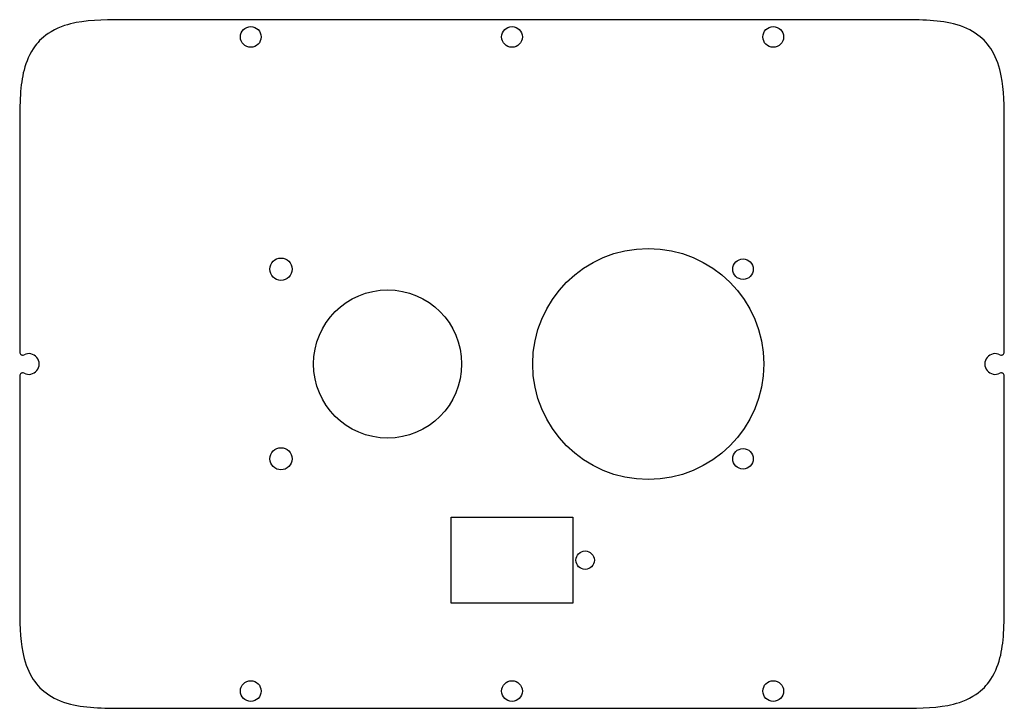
# Model space of a CAD drawing. Header units: millimetres. Extents: x -83 to 83, y -225 to -109.
import ezdxf

# ---------------------------------------------------------------- set-up
doc = ezdxf.new("R2010")
doc.units = ezdxf.units.MM
doc.layers.get('0').update_dxf_attribs({"linetype": 'CONTINUOUS'})

msp = doc.modelspace()

# ---------------------------------------------------------------- linework, layer by layer
for p, q in [((65, -108.79), (-65, -108.79)), ((-83.11, -126.9), (-83.11, -164.9)), ((83.11, -164.9), (83.11, -126.9)), ((-83.11, -168.9), (-83.11, -206.9)), ((83.11, -206.9), (83.11, -168.9)), ((-65, -225.01), (65, -225.01))]:
    msp.add_line(p, q)
msp.add_lwpolyline([(10.25, -207.26), (-10.25, -207.26), (-10.25, -192.76), (10.25, -192.76)], close=True)
for centre, radius in [((-44.1, -111.7), 1.75), ((0, -111.7), 1.75), ((44.1, -111.7), 1.75), ((23, -166.9), 19.5), ((-39, -150.9), 1.88), ((39, -150.9), 1.73), ((-21, -166.9), 12.5), ((-39, -182.9), 1.87), ((39, -182.9), 1.73), ((12.35, -200.01), 1.55), ((-44.1, -222.1), 1.75), ((0, -222.1), 1.75), ((44.1, -222.1), 1.75)]:
    msp.add_circle(centre, radius)
for centre, radius, start, end in [((-82.61, -164.9), 0.5, 180, 297.4494), ((-81.57, -166.9), 1.75, -117.4494, 117.4494), ((81.57, -166.9), 1.75, 62.5506, 297.4494), ((82.61, -164.9), 0.5, -117.4494, 0), ((-82.61, -168.9), 0.5, 62.5506, 180), ((82.61, -168.9), 0.5, 0, 117.4494)]:
    msp.add_arc(centre, radius, start, end)
for points, knots in [([(-65, -108.79), (-67.9, -108.79), (-71, -108.8), (-73.6, -109.29), (-74.7, -109.5), (-76.3, -109.92), (-77.82, -110.82), (-79.11, -111.59), (-79.93, -112.45), (-80.49, -113.2), (-81.45, -114.47), (-82.02, -115.91), (-82.38, -117.29), (-83.04, -119.82), (-83.11, -122.71), (-83.11, -126.9)], [-3.92159, -3.92159, -3.92159, -3.92159, -2.81186, -2.81186, -2.81186, -2.340725, -2.340725, -2.340725, -1.941107, -1.941107, -1.941107, -1.258253, -1.258253, -1.258253, 0, 0, 0, 0]), ([(83.11, -126.9), (83.11, -123.27), (83.06, -120.58), (82.6, -118.28), (82.31, -116.79), (81.83, -115.33), (81.07, -114.05), (80.43, -112.99), (79.64, -112.11), (78.66, -111.38), (77.51, -110.53), (76.15, -109.91), (74.55, -109.5), (71.77, -108.8), (68.29, -108.79), (65, -108.79)], [-3.543744, -3.543744, -3.543744, -3.543744, -2.633949, -2.633949, -2.633949, -2.044577, -2.044577, -2.044577, -1.555126, -1.555126, -1.555126, -0.987156, -0.987156, -0.987156, 0, 0, 0, 0]), ([(-83.11, -206.9), (-83.11, -210.53), (-83.06, -213.22), (-82.6, -215.52), (-82.31, -217.01), (-81.83, -218.47), (-81.07, -219.75), (-80.43, -220.81), (-79.64, -221.69), (-78.66, -222.42), (-77.51, -223.27), (-76.15, -223.89), (-74.55, -224.3), (-71.77, -225), (-68.29, -225.01), (-65, -225.01)], [-3.543744, -3.543744, -3.543744, -3.543744, -2.633949, -2.633949, -2.633949, -2.044577, -2.044577, -2.044577, -1.555126, -1.555126, -1.555126, -0.987156, -0.987156, -0.987156, 0, 0, 0, 0]), ([(65, -225.01), (67.9, -225.01), (71, -225), (73.6, -224.51), (74.7, -224.3), (76.3, -223.88), (77.82, -222.98), (79.11, -222.21), (79.93, -221.35), (80.49, -220.6), (81.45, -219.33), (82.02, -217.89), (82.38, -216.51), (83.04, -213.98), (83.11, -211.09), (83.11, -206.9)], [-3.92159, -3.92159, -3.92159, -3.92159, -2.81186, -2.81186, -2.81186, -2.340725, -2.340725, -2.340725, -1.941107, -1.941107, -1.941107, -1.258253, -1.258253, -1.258253, 0, 0, 0, 0])]:
    msp.add_open_spline(points, degree=3, knots=knots)

doc.saveas('drawing.dxf')
